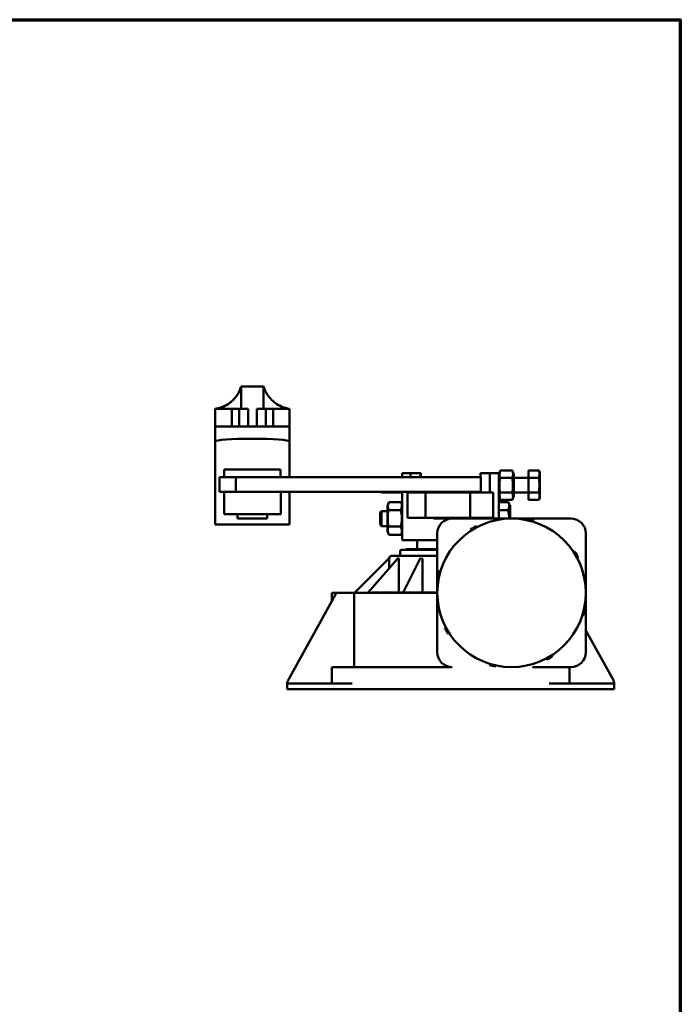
# Model space of a CAD drawing. Header units: millimetres. Extents: x 0 to 1050, y 0 to 1485.
# Tile 3 of 3: x 555 to 1000, y 772 to 1435. Entities that reach past the tile are written whole.
import ezdxf

# ---------------------------------------------------------------- set-up
doc = ezdxf.new("R2010")
doc.units = ezdxf.units.MM
doc.header["$LTSCALE"] = 5
doc.layers.add('Cadre (ISO)', color=7, linetype='Continuous', lineweight=70)
doc.layers.add('Visible (ISO)', color=7, linetype='Continuous', lineweight=50)

# ---------------------------------------------------------------- blocks, each defined once
blk = doc.blocks.new('Cadres Default Border')
at = {"layer": 'Cadre (ISO)', "flags": 128}
blk.add_lwpolyline([(10, 10), (10, 287), (200, 287), (200, 10), (10, 10)], dxfattribs=at)

msp = doc.modelspace()

# ---------------------------------------------------------------- linework, layer by layer
at = {"layer": 'Visible (ISO)'}
for p, q in [((704.41, 1187.95), (704.44, 1187.95)), ((704.44, 1187.95), (704.44, 1172.95)), ((704.44, 1187.95), (704.44, 1187.95)), ((704.44, 1187.95), (719.44, 1187.95)), ((719.44, 1172.95), (719.44, 1187.95)), ((686.9, 1172.95), (686.91, 1172.95)), ((686.9, 1094.95), (686.9, 1172.95)), ((686.91, 1172.95), (686.93, 1172.95)), ((686.93, 1172.95), (686.94, 1172.95)), ((686.94, 1172.95), (697.94, 1172.95)), ((686.94, 1172.95), (686.94, 1160.95)), ((697.94, 1172.95), (702.94, 1172.95)), ((697.94, 1172.95), (697.94, 1160.95)), ((702.94, 1172.95), (708.94, 1172.95)), ((702.94, 1172.95), (702.94, 1160.95)), ((708.94, 1172.95), (708.94, 1160.95)), ((714.94, 1172.95), (720.94, 1172.95)), ((714.94, 1172.95), (714.94, 1160.95)), ((720.94, 1172.95), (725.94, 1172.95)), ((720.94, 1172.95), (720.94, 1160.95)), ((725.94, 1172.95), (736.94, 1172.95)), ((725.94, 1172.95), (725.94, 1160.95)), ((736.94, 1172.95), (736.94, 1160.95)), ((686.9, 1150.95), (686.93, 1160.95)), ((686.93, 1160.95), (686.94, 1160.95)), ((686.94, 1160.95), (697.94, 1160.95)), ((697.94, 1160.95), (702.94, 1160.95)), ((702.94, 1160.95), (708.94, 1160.95)), ((708.94, 1160.95), (714.94, 1160.95)), ((714.94, 1160.95), (720.94, 1160.95)), ((720.94, 1160.95), (725.94, 1160.95)), ((725.94, 1160.95), (736.94, 1160.95)), ((736.9, 1150.95), (736.93, 1160.95)), ((736.9, 1126.95), (736.9, 1150.95)), ((692.91, 1126.95), (692.91, 1131.95)), ((692.92, 1131.95), (692.91, 1131.95)), ((692.92, 1131.95), (730.92, 1131.95)), ((730.92, 1126.95), (730.92, 1131.95)), ((812.74, 1126.95), (812.74, 1129.45)), ((818.39, 1129.45), (812.74, 1129.45)), ((818.39, 1129.45), (825.04, 1129.45)), ((818.39, 1126.95), (818.39, 1129.45)), ((825.04, 1129.45), (825.04, 1126.95)), ((825.04, 1129.45), (825.38, 1129.45)), ((825.38, 1126.95), (825.38, 1129.45)), ((865.43, 1129.45), (871.87, 1129.45)), ((865.43, 1126.95), (865.43, 1129.45)), ((871.87, 1129.45), (871.87, 1116.45)), ((877.73, 1129.45), (871.87, 1129.45)), ((877.73, 1098.95), (877.73, 1129.45)), ((878.07, 1129.45), (877.73, 1129.45)), ((878.07, 1129.17), (878.07, 1129.45)), ((878.82, 1131.26), (886.97, 1131.26)), ((897.75, 1126.3), (897.89, 1131.26)), ((897.89, 1131.26), (904.79, 1131.26)), ((689.77, 1126.95), (689.77, 1116.95)), ((689.77, 1126.95), (700.85, 1126.95)), ((700.85, 1126.95), (700.85, 1116.95)), ((700.85, 1126.95), (773.96, 1126.95)), ((829.97, 1126.95), (773.96, 1126.95)), ((829.97, 1126.95), (865.76, 1126.95)), ((865.76, 1126.95), (865.76, 1116.95)), ((878.68, 1126.3), (886.83, 1126.3)), ((897.75, 1126.45), (887.9, 1126.45)), ((897.75, 1126.3), (904.65, 1126.3)), ((897.75, 1116.48), (897.75, 1126.3)), ((689.77, 1116.95), (692.93, 1116.95)), ((692.91, 1101.95), (692.91, 1116.95)), ((692.93, 1116.95), (692.93, 1116.95)), ((692.93, 1116.95), (698.39, 1116.95)), ((692.93, 1101.95), (692.93, 1116.95)), ((698.39, 1116.95), (700.85, 1116.95)), ((700.85, 1116.95), (713.65, 1116.95)), ((713.65, 1116.95), (730.93, 1116.95)), ((730.93, 1101.95), (730.93, 1116.95)), ((730.93, 1116.95), (773.96, 1116.95)), ((736.9, 1094.95), (736.9, 1116.95)), ((829.97, 1116.95), (773.96, 1116.95)), ((798.41, 1116.95), (798.91, 1116.45)), ((812.74, 1116.45), (798.91, 1116.45)), ((812.74, 1084.45), (812.74, 1116.95)), ((828.55, 1116.45), (816.36, 1116.45)), ((816.36, 1099.45), (816.36, 1116.45)), ((818.39, 1116.45), (818.39, 1116.95)), ((825.04, 1116.95), (825.04, 1116.45)), ((858.54, 1116.45), (828.55, 1116.45)), ((828.55, 1099.45), (828.55, 1116.45)), ((829.97, 1116.95), (865.76, 1116.95)), ((833.88, 1116.95), (833.88, 1116.45)), ((853.88, 1116.95), (853.88, 1116.45)), ((873.97, 1116.45), (858.54, 1116.45)), ((858.54, 1099.45), (858.54, 1116.45)), ((865.43, 1116.45), (865.43, 1116.95)), ((873.97, 1099.45), (873.97, 1116.45)), ((878.68, 1116.48), (886.83, 1116.48)), ((897.75, 1116.45), (887.9, 1116.45)), ((897.75, 1116.48), (904.65, 1116.48)), ((897.9, 1111.63), (897.75, 1116.48)), ((803.79, 1109.91), (812.03, 1109.91)), ((877.74, 1104.64), (877.9, 1109.91)), ((877.9, 1109.91), (884.25, 1109.91)), ((878.07, 1109.91), (878.07, 1113.72)), ((878.82, 1111.63), (886.97, 1111.63)), ((897.9, 1111.63), (904.8, 1111.63)), ((692.93, 1101.95), (692.91, 1101.95)), ((730.93, 1101.95), (692.93, 1101.95)), ((701.93, 1101.95), (701.93, 1098.95)), ((721.93, 1101.95), (721.93, 1098.95)), ((797.91, 1102.95), (798.91, 1103.95)), ((802.79, 1103.95), (798.91, 1103.95)), ((803.63, 1104.64), (811.87, 1104.64)), ((877.74, 1104.64), (884.08, 1104.64)), ((877.74, 1098.95), (877.74, 1104.64)), ((686.9, 1094.95), (736.9, 1094.95)), ((721.93, 1098.95), (701.93, 1098.95)), ((797.91, 1094.95), (798.91, 1093.95)), ((816.36, 1099.45), (828.55, 1099.45)), ((828.55, 1099.45), (858.54, 1099.45)), ((833.88, 1099.45), (833.88, 1098.95)), ((846.4, 1098.95), (833.88, 1098.95)), ((846.4, 1098.95), (886.4, 1098.95)), ((853.88, 1099.45), (853.88, 1098.95)), ((858.54, 1099.45), (873.97, 1099.45)), ((886.4, 1098.95), (926.4, 1098.95)), ((896.92, 1097.83), (897.09, 1098.61)), ((901.37, 1097.49), (901.14, 1096.72)), ((802.79, 1093.95), (798.91, 1093.95)), ((803.62, 1093.67), (811.87, 1093.67)), ((803.78, 1087.98), (812.03, 1087.98)), ((836.4, 1048.95), (836.4, 1088.95)), ((859.27, 1090.95), (858.84, 1091.62)), ((862.66, 1093.86), (863.04, 1093.15)), ((936.4, 1088.95), (936.4, 1048.95)), ((812.74, 1084.45), (822.87, 1084.45)), ((836.4, 1084.45), (822.87, 1084.45)), ((822.9, 1078.45), (822.9, 1084.45)), ((811.4, 1074.95), (811.4, 1076.95)), ((812.4, 1077.95), (836.4, 1077.95)), ((836.4, 1078.45), (815.4, 1078.45)), ((815.4, 1077.95), (815.4, 1078.45)), ((928.4, 1076.07), (929.07, 1076.51)), ((803.6, 1071.79), (781.11, 1049.3)), ((809.33, 1071.72), (789.9, 1049.27)), ((803.82, 1072.01), (803.6, 1071.79)), ((803.93, 1072.25), (803.93, 1072.26)), ((803.94, 1071.95), (803.94, 1071.88)), ((803.95, 1071.44), (803.95, 1065.5)), ((805.9, 1073.95), (836.4, 1073.95)), ((809.54, 1071.96), (809.33, 1071.72)), ((809.6, 1072.05), (809.54, 1071.96)), ((810.5, 1071.44), (810.5, 1050.95)), ((824.64, 1071.61), (813.42, 1049.17)), ((824.75, 1071.84), (824.64, 1071.61)), ((826.41, 1071.44), (826.41, 1050.95)), ((931.31, 1072.68), (930.61, 1072.31)), ((837.86, 1063.92), (838.62, 1063.68)), ((837.52, 1059.46), (836.74, 1059.63)), ((767.83, 1047.91), (735.65, 989.56)), ((765.4, 1048.95), (769.58, 1048.95)), ((765.4, 1043.51), (765.4, 1048.95)), ((780.4, 1048.95), (769.58, 1048.95)), ((780.4, 1048.95), (790.4, 1048.95)), ((780.4, 1047.95), (780.4, 1048.95)), ((780.4, 1047.95), (780.4, 998.95)), ((781.11, 1049.3), (780.9, 1049.09)), ((789.9, 1049.27), (789.72, 1049.07)), ((836.4, 1048.95), (790.4, 1048.95)), ((792.4, 1049.15), (797.4, 1049.15)), ((792.4, 1048.95), (792.4, 1049.15)), ((836.4, 1049.15), (797.4, 1049.15)), ((813.42, 1049.17), (813.4, 1049.15)), ((836.4, 1008.95), (836.4, 1048.95)), ((936.4, 1048.95), (936.4, 1008.95)), ((935.28, 1038.43), (936.07, 1038.26)), ((934.95, 1033.97), (934.18, 1034.21)), ((841.49, 1025.21), (842.2, 1025.58)), ((844.4, 1021.82), (843.73, 1021.38)), ((936.4, 1023.56), (955.15, 989.56)), ((910.14, 1004.03), (909.77, 1004.74)), ((913.53, 1006.95), (913.96, 1006.27)), ((765.4, 998.95), (790.4, 998.95)), ((765.4, 998.95), (765.4, 987.95)), ((846.4, 998.95), (790.4, 998.95)), ((871.43, 1000.4), (871.67, 1001.17)), ((875.89, 1000.06), (875.72, 999.28)), ((926.4, 998.95), (900.4, 998.95)), ((925.4, 987.95), (925.4, 998.95)), ((735.4, 988.59), (735.4, 987.95)), ((955.4, 988.59), (955.4, 987.95)), ((735.4, 983.95), (735.4, 987.95)), ((735.4, 987.95), (779.04, 987.95)), ((735.4, 983.95), (779.04, 983.95)), ((790.4, 983.95), (779.04, 983.95)), ((790.4, 983.95), (900.4, 983.95)), ((911.77, 983.95), (900.4, 983.95)), ((955.4, 987.95), (911.77, 987.95)), ((955.4, 983.95), (911.77, 983.95)), ((955.4, 983.95), (955.4, 987.95))]:
    msp.add_line(p, q, dxfattribs=at)
at = {"layer": 'Visible (ISO)', "flags": 128}
for points in [[(686.93, 1172.95), (688.32, 1173.18), (689.64, 1173.48), (690.89, 1173.86), (692.11, 1174.31), (693.29, 1174.83), (694.43, 1175.42), (695.51, 1176.06), (696.53, 1176.76), (697.49, 1177.49), (698.38, 1178.26), (699.2, 1179.05), (699.95, 1179.85), (700.63, 1180.65), (701.25, 1181.45), (701.81, 1182.27), (702.34, 1183.11), (702.81, 1183.94), (703.22, 1184.77), (703.58, 1185.56), (703.88, 1186.29), (704.12, 1186.94), (704.29, 1187.46), (704.4, 1187.81), (704.44, 1187.95)], [(719.44, 1187.94), (719.5, 1187.74), (719.62, 1187.34), (719.81, 1186.79), (720.06, 1186.13), (720.37, 1185.39), (720.73, 1184.6), (721.15, 1183.78), (721.63, 1182.95), (722.15, 1182.13), (722.72, 1181.32), (723.33, 1180.53), (724.02, 1179.74), (724.77, 1178.95), (725.59, 1178.17), (726.47, 1177.41), (727.43, 1176.69), (728.44, 1176.01), (729.52, 1175.38), (730.64, 1174.8), (731.81, 1174.29), (733.02, 1173.85), (734.26, 1173.47), (735.56, 1173.17), (736.93, 1172.95)], [(803.96, 1072.28), (803.96, 1072.27), (803.96, 1072.26), (803.95, 1072.25), (803.95, 1072.23), (803.95, 1072.22), (803.95, 1072.21), (803.95, 1072.2), (803.95, 1072.18), (803.95, 1072.17), (803.95, 1072.16), (803.95, 1072.14), (803.94, 1072.13), (803.94, 1072.12), (803.94, 1072.1), (803.94, 1072.09), (803.94, 1072.07), (803.94, 1072.06), (803.94, 1072.04), (803.94, 1072.03), (803.94, 1072.01), (803.94, 1071.99), (803.94, 1071.98), (803.94, 1071.96), (803.94, 1071.95)], [(803.94, 1071.88), (803.94, 1071.87), (803.95, 1071.85), (803.95, 1071.83), (803.95, 1071.81), (803.95, 1071.8), (803.95, 1071.78), (803.95, 1071.76), (803.95, 1071.74), (803.95, 1071.72), (803.95, 1071.7), (803.95, 1071.69), (803.95, 1071.67), (803.95, 1071.65), (803.95, 1071.63), (803.95, 1071.61), (803.95, 1071.59), (803.95, 1071.57), (803.95, 1071.55), (803.95, 1071.53), (803.95, 1071.51), (803.95, 1071.49), (803.95, 1071.47), (803.95, 1071.45), (803.95, 1071.44)], [(809.6, 1072.05), (809.61, 1072.06), (809.61, 1072.07), (809.62, 1072.07), (809.62, 1072.08), (809.63, 1072.09), (809.64, 1072.1), (809.64, 1072.11), (809.65, 1072.12), (809.65, 1072.13), (809.66, 1072.14), (809.66, 1072.15), (809.67, 1072.16), (809.67, 1072.16), (809.68, 1072.17), (809.69, 1072.18), (809.69, 1072.19), (809.7, 1072.2), (809.7, 1072.21), (809.71, 1072.22), (809.71, 1072.22), (809.72, 1072.23), (809.73, 1072.24), (809.73, 1072.25), (809.74, 1072.26)], [(810.27, 1072.28), (810.27, 1072.27), (810.28, 1072.26), (810.29, 1072.25), (810.29, 1072.23), (810.3, 1072.22), (810.3, 1072.21), (810.31, 1072.2), (810.31, 1072.18), (810.32, 1072.17), (810.33, 1072.16), (810.33, 1072.14), (810.34, 1072.13), (810.35, 1072.12), (810.35, 1072.1), (810.36, 1072.09), (810.37, 1072.07), (810.37, 1072.06), (810.38, 1072.04), (810.39, 1072.03), (810.39, 1072.01), (810.4, 1071.99), (810.41, 1071.98), (810.41, 1071.96), (810.42, 1071.95)], [(810.42, 1071.95), (810.42, 1071.94), (810.42, 1071.94), (810.42, 1071.94), (810.42, 1071.94), (810.42, 1071.93), (810.42, 1071.93), (810.43, 1071.93), (810.43, 1071.93), (810.43, 1071.92), (810.43, 1071.92), (810.43, 1071.92), (810.43, 1071.92), (810.43, 1071.91), (810.43, 1071.91), (810.43, 1071.91), (810.43, 1071.9), (810.43, 1071.9), (810.44, 1071.9), (810.44, 1071.9), (810.44, 1071.89), (810.44, 1071.89), (810.44, 1071.89), (810.44, 1071.89), (810.44, 1071.88)], [(810.44, 1071.88), (810.45, 1071.87), (810.45, 1071.85), (810.46, 1071.83), (810.46, 1071.81), (810.46, 1071.8), (810.47, 1071.78), (810.47, 1071.76), (810.48, 1071.74), (810.48, 1071.72), (810.48, 1071.7), (810.49, 1071.69), (810.49, 1071.67), (810.49, 1071.65), (810.49, 1071.63), (810.5, 1071.61), (810.5, 1071.59), (810.5, 1071.57), (810.5, 1071.55), (810.5, 1071.53), (810.5, 1071.51), (810.5, 1071.49), (810.5, 1071.47), (810.5, 1071.45), (810.5, 1071.44)], [(824.75, 1071.84), (824.75, 1071.84), (824.75, 1071.84), (824.75, 1071.84), (824.75, 1071.84), (824.75, 1071.84), (824.75, 1071.84), (824.75, 1071.84), (824.76, 1071.85), (824.76, 1071.85), (824.76, 1071.85), (824.76, 1071.85), (824.76, 1071.85), (824.76, 1071.85), (824.76, 1071.85), (824.76, 1071.86), (824.76, 1071.86), (824.76, 1071.86), (824.76, 1071.86), (824.76, 1071.86), (824.76, 1071.86), (824.77, 1071.86), (824.77, 1071.87), (824.77, 1071.87), (824.77, 1071.87)], [(824.77, 1071.87), (824.77, 1071.87), (824.77, 1071.88), (824.77, 1071.88), (824.78, 1071.88), (824.78, 1071.89), (824.78, 1071.89), (824.78, 1071.89), (824.78, 1071.9), (824.79, 1071.9), (824.79, 1071.9), (824.79, 1071.91), (824.79, 1071.91), (824.79, 1071.91), (824.8, 1071.92), (824.8, 1071.92), (824.8, 1071.92), (824.8, 1071.92), (824.8, 1071.93), (824.81, 1071.93), (824.81, 1071.93), (824.81, 1071.94), (824.81, 1071.94), (824.81, 1071.94), (824.82, 1071.95)], [(824.82, 1071.95), (824.83, 1071.96), (824.84, 1071.97), (824.85, 1071.99), (824.86, 1072), (824.87, 1072.02), (824.88, 1072.03), (824.89, 1072.04), (824.9, 1072.06), (824.92, 1072.07), (824.93, 1072.08), (824.94, 1072.1), (824.95, 1072.11), (824.96, 1072.12), (824.98, 1072.13), (824.99, 1072.15), (825, 1072.16), (825.01, 1072.17), (825.03, 1072.18), (825.04, 1072.2), (825.05, 1072.21), (825.07, 1072.22), (825.08, 1072.23), (825.09, 1072.25), (825.1, 1072.26)], [(825.99, 1072.28), (826, 1072.27), (826.02, 1072.26), (826.03, 1072.25), (826.04, 1072.23), (826.05, 1072.22), (826.06, 1072.21), (826.07, 1072.2), (826.08, 1072.18), (826.09, 1072.17), (826.11, 1072.16), (826.12, 1072.14), (826.13, 1072.13), (826.14, 1072.12), (826.15, 1072.1), (826.17, 1072.09), (826.18, 1072.07), (826.19, 1072.06), (826.2, 1072.04), (826.21, 1072.03), (826.22, 1072.01), (826.24, 1071.99), (826.25, 1071.98), (826.26, 1071.96), (826.27, 1071.95)], [(826.27, 1071.95), (826.27, 1071.94), (826.27, 1071.94), (826.27, 1071.94), (826.27, 1071.94), (826.28, 1071.93), (826.28, 1071.93), (826.28, 1071.93), (826.28, 1071.93), (826.28, 1071.92), (826.28, 1071.92), (826.29, 1071.92), (826.29, 1071.92), (826.29, 1071.91), (826.29, 1071.91), (826.29, 1071.91), (826.29, 1071.9), (826.29, 1071.9), (826.3, 1071.9), (826.3, 1071.9), (826.3, 1071.89), (826.3, 1071.89), (826.3, 1071.89), (826.3, 1071.89), (826.3, 1071.88)], [(826.3, 1071.88), (826.31, 1071.87), (826.32, 1071.85), (826.33, 1071.83), (826.34, 1071.81), (826.34, 1071.8), (826.35, 1071.78), (826.36, 1071.76), (826.36, 1071.74), (826.37, 1071.72), (826.37, 1071.7), (826.38, 1071.69), (826.38, 1071.67), (826.39, 1071.65), (826.39, 1071.63), (826.39, 1071.61), (826.4, 1071.59), (826.4, 1071.57), (826.4, 1071.55), (826.4, 1071.53), (826.41, 1071.51), (826.41, 1071.49), (826.41, 1071.47), (826.41, 1071.45), (826.41, 1071.44)], [(789.72, 1049.07), (789.66, 1049.01), (789.6, 1048.97), (789.48, 1048.95)], [(810.5, 1050.95), (810.5, 1050.86), (810.5, 1050.76), (810.49, 1050.67), (810.47, 1050.58), (810.45, 1050.48), (810.43, 1050.39), (810.41, 1050.3), (810.38, 1050.22), (810.35, 1050.13), (810.32, 1050.05), (810.28, 1049.97), (810.24, 1049.89), (810.19, 1049.81), (810.14, 1049.73), (810.09, 1049.66), (810.04, 1049.59), (809.99, 1049.52), (809.93, 1049.46), (809.87, 1049.4), (809.8, 1049.34), (809.74, 1049.29), (809.67, 1049.24), (809.6, 1049.19), (809.53, 1049.15)], [(826.41, 1050.95), (826.41, 1050.86), (826.4, 1050.76), (826.4, 1050.67), (826.39, 1050.58), (826.38, 1050.48), (826.37, 1050.39), (826.35, 1050.3), (826.34, 1050.22), (826.32, 1050.13), (826.3, 1050.05), (826.28, 1049.97), (826.26, 1049.89), (826.23, 1049.81), (826.2, 1049.73), (826.17, 1049.66), (826.14, 1049.59), (826.11, 1049.52), (826.08, 1049.46), (826.04, 1049.4), (826, 1049.34), (825.97, 1049.29), (825.93, 1049.24), (825.88, 1049.19), (825.84, 1049.15)]]:
    msp.add_lwpolyline(points, dxfattribs=at)
at = {"layer": 'Visible (ISO)'}
msp.add_circle((886.4, 1048.95), 50, dxfattribs=at)
for centre, radius, start, end in [((902.89, 1121.45), 26, 158.30143, 164.08647), ((862.9, 1121.45), 26, 15.91353, 21.53733), ((882.9, 1121.45), 24, 20.34195, 23.48895), ((902.89, 1121.45), 26, 195.91353, 201.53733), ((862.9, 1121.45), 26, 338.30143, 344.08647), ((827.9, 1098.95), 26.5, 156.39959, 160.65338), ((787.91, 1098.95), 26.5, 20.46832, 24.20327), ((862.9, 1098.95), 24, 20.34195, 26.99254), ((882.9, 1121.45), 24, 336.3321, 339.65805), ((846.4, 1088.95), 10, 90, 180), ((886.4, 1048.95), 50.8, 72.85852, 77.85852), ((926.4, 1088.95), 10, 0, 90), ((827.9, 1098.95), 26.5, 199.34662, 204.20327), ((787.91, 1098.95), 26.5, 336.39959, 339.53168), ((886.4, 1048.95), 50.8, 117.85852, 122.85852), ((810.4, 1074.95), 1, 270, 0), ((812.4, 1076.95), 1, 90, 180), ((886.4, 1048.95), 50.8, 27.85852, 32.85852), ((803.44, 1072.34), 0.5, 314.99951, 350.41392), ((805.9, 1071.95), 2, 90, 172.42597), ((886.4, 1048.95), 50.8, 162.85852, 167.85852), ((769.58, 1046.95), 2, 90, 151.1244), ((780.55, 1049.45), 0.5, 270, 315), ((886.4, 1048.95), 50.8, 342.85852, 347.85852), ((886.4, 1048.95), 50.8, 207.85852, 212.85852), ((846.4, 1008.95), 10, 180, 270), ((926.4, 1008.95), 10, 270, 0), ((886.4, 1048.95), 50.8, 297.85852, 302.85852), ((886.4, 1048.95), 50.8, 252.85852, 257.85852), ((737.4, 988.59), 2, 151.1244, 180), ((953.4, 988.59), 2, 0, 28.8756)]:
    msp.add_arc(centre, radius, start, end, dxfattribs=at)
for centre, major_axis, ratio, start_param, end_param in [((684.16, 1193.86), (2.74, -20.91), 1, 0, 1.156211), ((711.9, 1150.95), (25, 0), 0.072993, 6.283184, 9.424538), ((877.9, 1121.45), (0, -7.14), 0.016947, 3.200962, 6.223816), ((902.82, 1128.78), (-24.57, -0.24), 0.505646, 6.062465, 6.464617), ((862.83, 1128.78), (24.57, 0.24), 0.505646, 6.062465, 6.464617), ((862.97, 1128.84), (24.57, -0.24), 0.494188, 0.197936, 0.220571), ((887.9, 1121.45), (0, 7.14), 0.016947, 5.487983, 10.219981), ((882.82, 1128.78), (22.44, 0.22), 0.505646, 6.04311, 6.483972), ((882.97, 1128.84), (22.44, -0.22), 0.494188, 0.21698, 0.239926), ((902.75, 1121.39), (8.94, -22.89), 0.999835, 4.139164, 4.541316), ((862.76, 1121.39), (-8.94, 22.89), 0.999835, 4.139164, 4.541316), ((887.9, 1121.45), (0, -5), 0.016947, 3.141593, 6.283185), ((882.75, 1121.39), (-8.16, 20.91), 0.999835, 4.119809, 4.560672), ((798.91, 1121.45), (0, -5), 0.016947, 5.832158, 6.283185), ((902.82, 1114.06), (-24.57, 0.24), 0.494188, 6.101604, 6.503756), ((862.83, 1114.06), (24.57, -0.24), 0.494188, 6.101604, 6.503756), ((882.83, 1114.06), (22.44, -0.22), 0.494188, 6.082249, 6.523112), ((802.91, 1098.95), (0, -8.79), 0.016947, 3.189822, 6.234956), ((827.83, 1107.28), (-24.74, -0.23), 0.480828, 6.040288, 6.487425), ((787.83, 1107.28), (24.74, 0.23), 0.480828, 6.040288, 6.487425), ((787.99, 1107.07), (24.74, -0.25), 0.518788, 0.235197, 0.243393), ((862.82, 1107.28), (22.04, 0.2), 0.480828, 6.012352, 6.51536), ((862.98, 1107.07), (22.04, -0.23), 0.518788, 0.26465, 0.271328), ((862.97, 1114.11), (24.57, 0.24), 0.505646, 6.062465, 6.079022), ((882.97, 1114.11), (22.44, 0.22), 0.505646, 6.04311, 6.05936), ((797.91, 1098.95), (0, 4), 0.016947, 0.01695, 3.124643), ((798.91, 1098.95), (0, -5), 0.016947, 3.141593, 6.283185), ((827.74, 1099.15), (-19.57, -15.13), 0.999616, 5.401392, 5.84853), ((787.75, 1099.15), (19.57, 15.13), 0.999616, 5.401392, 5.84853), ((862.74, 1099.15), (17.44, 13.48), 0.999616, 5.615511, 5.876465), ((885.4, 1098.95), (0, 8.35), 0.016947, 4.712389, 7.853982), ((827.82, 1090.82), (-24.74, 0.25), 0.518788, 6.079441, 6.526579), ((787.83, 1090.82), (24.74, -0.25), 0.518788, 6.079441, 6.526579), ((787.99, 1090.62), (24.74, 0.23), 0.480828, 6.040288, 6.071011)]:
    msp.add_ellipse(centre, major_axis=major_axis, ratio=ratio, start_param=start_param, end_param=end_param, dxfattribs=at)
msp.add_ellipse((905.39, 1121.45), major_axis=(0, 8.35), ratio=0.016947, dxfattribs=at)

# ---------------------------------------------------------------- block references
at = {"xscale": 5, "yscale": 5, "zscale": 5}
msp.add_blockref('Cadres Default Border', (0, 0), dxfattribs=at)

doc.saveas('drawing.dxf')
